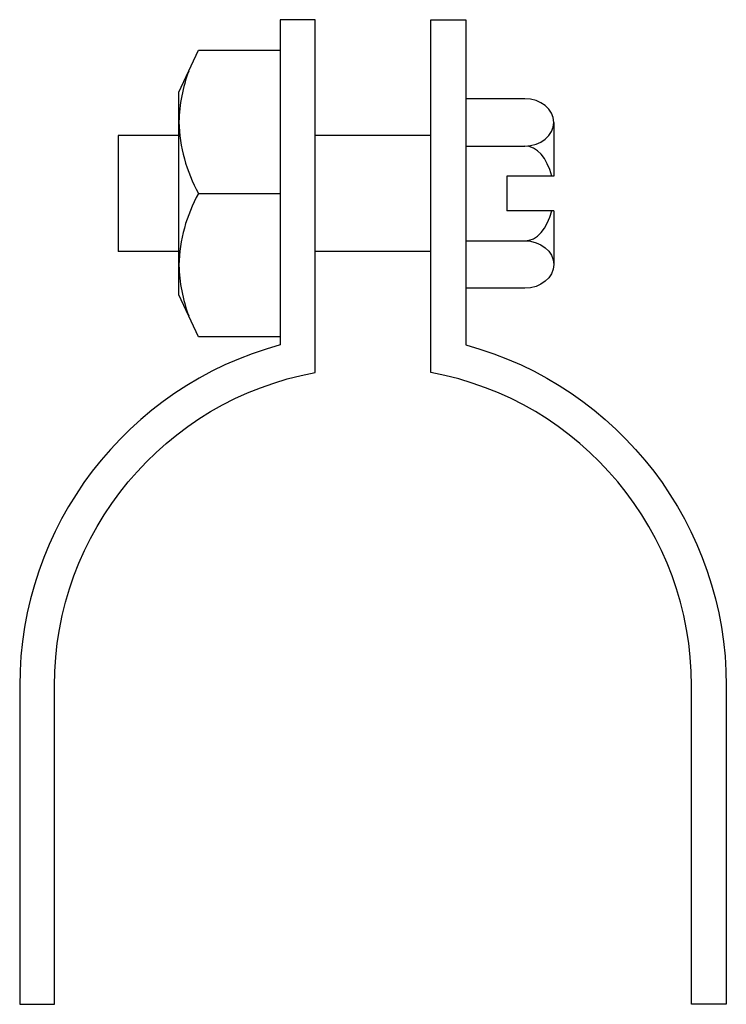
# Model space of a CAD drawing. Extents: x 16 to 200, y 11 to 268.
import ezdxf

# ---------------------------------------------------------------- set-up
doc = ezdxf.new("R2010")
doc.units = 0
doc.header["$MEASUREMENT"] = 0
doc.layers.get('0').update_dxf_attribs({"linetype": 'CONTINUOUS'})

# ---------------------------------------------------------------- blocks, each defined once
blk = doc.blocks.new('AI9-BLK1')
at = {"color": 7}
blk.add_lwpolyline([(-13.25, 26.51), (-8.13, 37.5), (13.25, 37.5), (13.25, -37.5), (-8.13, -37.5), (-13.25, -26.51)], close=True, dxfattribs=at)
for points, knots in [([(-10.69, 32.01), (-12.29, 27.77), (-13.16, 23.28), (-13.25, 18.75), (-13.11, 12.18), (-11.35, 5.73), (-8.13, 0), (-8.13, 0), (13.25, 0), (13.25, 0)], [0, 0, 0, 0, 1, 1, 1, 2, 2, 2, 3, 3, 3, 3]), ([(-8.13, 0), (-11.35, -5.73), (-13.11, -12.18), (-13.25, -18.75), (-13.16, -23.28), (-12.29, -27.77), (-10.69, -32.01)], [0, 0, 0, 0, 1, 1, 1, 2, 2, 2, 2])]:
    blk.add_open_spline(points, degree=3, knots=knots, dxfattribs=at)

msp = doc.modelspace()

# ---------------------------------------------------------------- linework, layer by layer
at = {"color": 7}
for p, q in [((132.19, 247.79), (132.19, 198.23)), ((147.64, 247.79), (132.19, 247.79)), ((155.21, 241.6), (155.21, 227.55)), ((41.3, 238.16), (41.3, 207.86)), ((57.45, 238.16), (41.3, 238.16)), ((123.1, 238.16), (92.8, 238.16)), ((132.19, 235.4), (147.64, 235.4)), ((142.97, 227.55), (142.97, 218.47)), ((155.21, 227.55), (142.97, 227.55)), ((155.21, 218.47), (142.97, 218.47)), ((155.21, 218.47), (155.21, 204.42)), ((132.19, 210.62), (147.64, 210.62)), ((57.45, 207.86), (41.3, 207.86)), ((123.1, 207.86), (92.8, 207.86)), ((147.64, 198.23), (132.19, 198.23))]:
    msp.add_line(p, q, dxfattribs=at)
for points, knots in [([(83.71, 268.45), (83.71, 268.45), (92.8, 268.45), (92.8, 268.45), (92.8, 268.45), (92.8, 176.18), (92.8, 176.18), (53.3, 168.88), (24.64, 134.43), (24.64, 94.26), (24.64, 94.26), (24.64, 10.95), (24.64, 10.95), (24.64, 10.95), (15.55, 10.95), (15.55, 10.95), (15.55, 10.95), (15.55, 94.26), (15.55, 94.26), (15.55, 135.95), (43.48, 172.48), (83.71, 183.42), (83.71, 183.42), (83.71, 268.45), (83.71, 268.45)], [0, 0, 0, 0, 1, 1, 1, 2, 2, 2, 3, 3, 3, 4, 4, 4, 5, 5, 5, 6, 6, 6, 7, 7, 7, 8, 8, 8, 8]), ([(132.19, 268.45), (132.19, 268.45), (123.1, 268.45), (123.1, 268.45), (123.1, 268.45), (123.1, 176.18), (123.1, 176.18), (162.6, 168.88), (191.26, 134.43), (191.26, 94.26), (191.26, 94.26), (191.26, 10.95), (191.26, 10.95), (191.26, 10.95), (200.35, 10.95), (200.35, 10.95), (200.35, 10.95), (200.35, 94.26), (200.35, 94.26), (200.35, 135.95), (172.42, 172.48), (132.19, 183.42), (132.19, 183.42), (132.19, 268.45), (132.19, 268.45)], [0, 0, 0, 0, 1, 1, 1, 2, 2, 2, 3, 3, 3, 4, 4, 4, 5, 5, 5, 6, 6, 6, 7, 7, 7, 8, 8, 8, 8]), ([(147.64, 235.4), (151.82, 235.4), (155.21, 238.17), (155.21, 241.6), (155.21, 245.02), (151.82, 247.79), (147.64, 247.79)], [0, 0, 0, 0, 1, 1, 1, 2, 2, 2, 2]), ([(147.64, 210.62), (151.82, 210.62), (155.21, 207.85), (155.21, 204.42), (155.21, 201), (151.82, 198.23), (147.64, 198.23)], [0, 0, 0, 0, 1, 1, 1, 2, 2, 2, 2])]:
    msp.add_open_spline(points, degree=3, knots=knots, dxfattribs=at)
for points in [[(154.68, 227.55), (153.54, 232.29), (150.75, 235.4), (147.64, 235.4)], [(147.64, 210.62), (150.75, 210.62), (153.54, 213.73), (154.68, 218.47)]]:
    msp.add_open_spline(points, degree=3, dxfattribs=at)

# ---------------------------------------------------------------- block references
msp.add_blockref('AI9-BLK1', (70.46, 223.01), dxfattribs=at)

doc.saveas('drawing.dxf')
